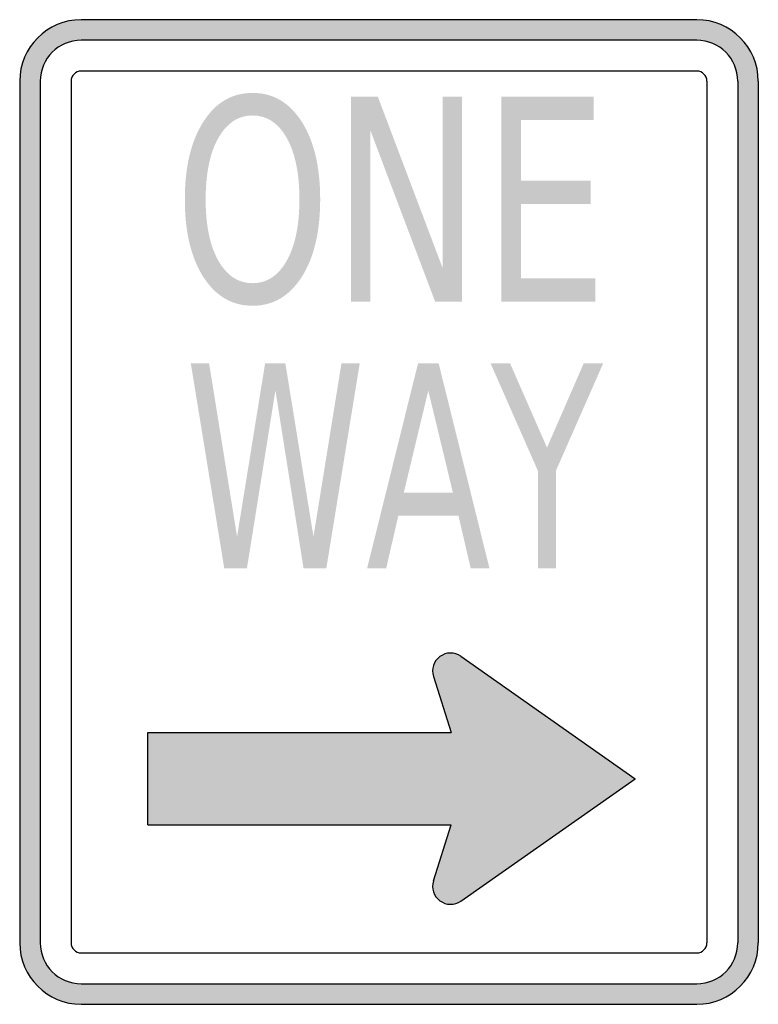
# Model space of a CAD drawing. Header units: inches. Extents: x -11.3 to 11.3, y -15 to 15.
import ezdxf

# ---------------------------------------------------------------- set-up
doc = ezdxf.new("R2010")
doc.units = ezdxf.units.IN
doc.header["$MEASUREMENT"] = 0

msp = doc.modelspace()

# ---------------------------------------------------------------- hatches: boundary and pattern name
h = msp.add_hatch(color=7)
h.paths.add_polyline_path([(9.375, -15), (-9.375, -15), (-9.63, -14.985), (-9.875, -14.935), (-10.105, -14.855), (-10.32, -14.745), (-10.52, -14.61), (-10.7, -14.45), (-10.86, -14.27), (-10.995, -14.07), (-11.105, -13.855), (-11.185, -13.625), (-11.235, -13.38), (-11.25, -13.125), (-11.25, 13.125), (-11.235, 13.38), (-11.185, 13.625), (-11.105, 13.855), (-10.995, 14.07), (-10.86, 14.27), (-10.7, 14.45), (-10.52, 14.61), (-10.32, 14.745), (-10.105, 14.85), (-9.875, 14.93), (-9.63, 14.98), (-9.375, 15), (9.375, 15), (9.63, 14.98), (9.875, 14.93), (10.105, 14.85), (10.32, 14.745), (10.52, 14.61), (10.7, 14.45), (10.86, 14.27), (10.995, 14.07), (11.1, 13.855), (11.185, 13.625), (11.23, 13.38), (11.25, 13.125), (11.25, -13.125), (11.23, -13.38), (11.185, -13.625), (11.1, -13.855), (10.995, -14.07), (10.86, -14.27), (10.7, -14.45), (10.52, -14.61), (10.32, -14.745), (10.105, -14.855), (9.875, -14.935), (9.63, -14.985), (9.375, -15)])
h.paths.add_polyline_path([(-10.625, 13.125), (-10.615, 13.295), (-10.58, 13.455), (-10.525, 13.61), (-10.455, 13.755), (-10.365, 13.89), (-10.26, 14.01), (-10.14, 14.115), (-10.005, 14.205), (-9.86, 14.275), (-9.705, 14.33), (-9.545, 14.365), (-9.375, 14.375), (9.375, 14.375), (9.545, 14.365), (9.705, 14.33), (9.86, 14.275), (10.005, 14.205), (10.14, 14.115), (10.26, 14.01), (10.365, 13.89), (10.455, 13.755), (10.525, 13.61), (10.58, 13.455), (10.615, 13.295), (10.625, 13.125), (10.625, -13.125), (10.615, -13.295), (10.58, -13.455), (10.525, -13.61), (10.455, -13.755), (10.365, -13.89), (10.26, -14.01), (10.14, -14.115), (10.005, -14.205), (9.86, -14.275), (9.705, -14.33), (9.545, -14.365), (9.375, -14.375), (-9.375, -14.375), (-9.545, -14.365), (-9.705, -14.33), (-9.86, -14.275), (-10.005, -14.205), (-10.14, -14.115), (-10.26, -14.01), (-10.365, -13.89), (-10.455, -13.755), (-10.525, -13.61), (-10.58, -13.455), (-10.615, -13.295), (-10.625, -13.125), (-10.625, 13.125)], flags=0)
h = msp.add_hatch(color=7)
edge = h.paths.add_edge_path()
edge.add_spline(control_points=[(-4.156, 12.769), (-3.53, 12.769), (-3.03, 12.475), (-2.656, 11.888), (-2.283, 11.3), (-2.096, 10.512), (-2.096, 9.525), (-2.096, 8.539), (-2.283, 7.753), (-2.656, 7.166), (-3.03, 6.578), (-3.53, 6.284), (-4.156, 6.284), (-4.782, 6.284), (-5.282, 6.578), (-5.657, 7.164), (-6.032, 7.75), (-6.219, 8.537), (-6.219, 9.525), (-6.219, 10.512), (-6.032, 11.3), (-5.657, 11.888), (-5.282, 12.475), (-4.782, 12.769), (-4.156, 12.769)], knot_values=[0, 0, 0, 0, 1, 1, 1, 2, 2, 2, 3, 3, 3, 4, 4, 4, 5, 5, 5, 6, 6, 6, 7, 7, 7, 8, 8, 8, 8], degree=3, periodic=0)
edge = h.paths.add_edge_path(flags=0)
edge.add_spline(control_points=[(-4.156, 12.082), (-4.594, 12.082), (-4.941, 11.853), (-5.199, 11.396), (-5.457, 10.938), (-5.585, 10.314), (-5.585, 9.525), (-5.585, 8.738), (-5.457, 8.115), (-5.199, 7.658), (-4.941, 7.2), (-4.594, 6.971), (-4.156, 6.971), (-3.718, 6.971), (-3.371, 7.2), (-3.114, 7.658), (-2.858, 8.115), (-2.729, 8.738), (-2.729, 9.525), (-2.729, 10.314), (-2.858, 10.938), (-3.114, 11.396), (-3.371, 11.853), (-3.718, 12.082), (-4.156, 12.082)], knot_values=[0, 0, 0, 0, 1, 1, 1, 2, 2, 2, 3, 3, 3, 4, 4, 4, 5, 5, 5, 6, 6, 6, 7, 7, 7, 8, 8, 8, 8], degree=3, periodic=0)
for points in [[(-1.154, 12.656), (-0.341, 12.656), (1.636, 7.427), (1.636, 12.656), (2.22, 12.656), (2.22, 6.406), (1.407, 6.406), (-0.57, 11.634), (-0.57, 6.406), (-1.154, 6.406), (-1.154, 12.656)], [(3.417, 12.656), (6.233, 12.656), (6.233, 11.944), (4.021, 11.944), (4.021, 10.094), (6.144, 10.094), (6.144, 9.382), (4.021, 9.382), (4.021, 7.118), (6.29, 7.118), (6.29, 6.406), (3.417, 6.406), (3.417, 12.656)], [(-6.038, 4.531), (-5.481, 4.531), (-4.628, -0.752), (-3.774, 4.531), (-3.157, 4.531), (-2.301, -0.752), (-1.448, 4.531), (-0.891, 4.531), (-1.91, -1.719), (-2.603, -1.719), (-3.46, 3.706), (-4.328, -1.719), (-5.018, -1.719), (-6.038, 4.531)], [(3.094, 4.531), (3.687, 4.531), (4.813, 1.961), (5.932, 4.531), (6.525, 4.531), (5.085, 1.257), (5.085, -1.719), (4.534, -1.719), (4.534, 1.257), (3.094, 4.531)], [(1.895, -6.72), (-7.345, -6.72), (-7.345, -9.53), (1.895, -9.53), (1.355, -11.24), (1.33, -11.355), (1.33, -11.465), (1.355, -11.575), (1.4, -11.68), (1.465, -11.77), (1.55, -11.845), (1.65, -11.905), (1.76, -11.94), (1.87, -11.955), (1.98, -11.945), (2.09, -11.91), (2.19, -11.855), (7.5, -8.125), (2.19, -4.395), (2.09, -4.34), (1.98, -4.305), (1.87, -4.295), (1.76, -4.31), (1.65, -4.345), (1.55, -4.405), (1.465, -4.48), (1.4, -4.57), (1.355, -4.675), (1.33, -4.785), (1.33, -4.895), (1.355, -5.01), (1.895, -6.72)]]:
    msp.add_hatch(color=7).paths.add_polyline_path(points)
h = msp.add_hatch(color=7)
h.paths.add_polyline_path([(0.885, 4.531), (1.512, 4.531), (3.061, -1.719), (2.489, -1.719), (2.117, -0.116), (0.283, -0.116), (-0.086, -1.719), (-0.667, -1.719), (0.885, 4.531)])
h.paths.add_polyline_path([(1.197, 3.698), (0.45, 0.588), (1.947, 0.588), (1.197, 3.698)], flags=0)

# ---------------------------------------------------------------- linework, layer by layer
at = {"color": 7}
for p, q in [((9.375, 15), (-9.375, 15)), ((9.375, 14.375), (-9.375, 14.375)), ((9.375, 13.436), (-9.375, 13.436)), ((-11.25, 13.125), (-11.25, -13.124)), ((-10.623, 13.125), (-10.623, -13.124)), ((-9.683, 13.125), (-9.683, -13.124)), ((9.686, 13.125), (9.686, -13.124)), ((10.625, 13.125), (10.625, -13.124)), ((11.25, 13.125), (11.25, -13.124)), ((2.189, -4.397), (7.5, -8.125)), ((1.353, -5.01), (1.896, -6.72)), ((-7.345, -6.72), (1.896, -6.72)), ((-7.345, -9.531), (-7.345, -6.72)), ((2.189, -11.853), (7.5, -8.125)), ((-7.345, -9.531), (1.896, -9.531)), ((1.353, -11.241), (1.896, -9.531)), ((-9.375, -13.433), (9.375, -13.433)), ((-9.375, -14.373), (9.375, -14.373)), ((-9.375, -14.999), (9.375, -14.999))]:
    msp.add_line(p, q, dxfattribs=at)
for points in [[(-9.375, 14.999), (-10.411, 14.999), (-11.25, 14.16), (-11.25, 13.124)], [(11.25, 13.124), (11.25, 14.16), (10.41, 14.999), (9.375, 14.999)], [(-9.375, 14.374), (-10.065, 14.374), (-10.625, 13.815), (-10.625, 13.124)], [(10.624, 13.124), (10.624, 13.815), (10.065, 14.374), (9.375, 14.374)], [(-9.375, 13.435), (-9.547, 13.435), (-9.686, 13.296), (-9.686, 13.124)], [(9.685, 13.124), (9.685, 13.296), (9.546, 13.435), (9.375, 13.435)], [(-11.25, -13.125), (-11.25, -14.161), (-10.411, -15), (-9.375, -15)], [(-10.625, -13.125), (-10.625, -13.815), (-10.065, -14.375), (-9.375, -14.375)], [(-9.686, -13.125), (-9.686, -13.297), (-9.547, -13.436), (-9.375, -13.436)], [(9.375, -15), (10.41, -15), (11.25, -14.161), (11.25, -13.125)], [(9.375, -14.375), (10.065, -14.375), (10.624, -13.815), (10.624, -13.125)], [(9.375, -13.436), (9.546, -13.436), (9.685, -13.297), (9.685, -13.125)]]:
    msp.add_open_spline(points, degree=3, dxfattribs=at)
for points in [[(2.189, -4.396), (1.997, -4.262), (1.74, -4.264), (1.551, -4.403), (1.362, -4.542), (1.282, -4.786), (1.353, -5.01)], [(1.353, -11.241), (1.282, -11.464), (1.362, -11.708), (1.551, -11.847), (1.74, -11.986), (1.997, -11.989), (2.189, -11.854)]]:
    msp.add_open_spline(points, degree=3, knots=[0, 0, 0, 0, 1, 1, 1, 2, 2, 2, 2], dxfattribs=at)

doc.saveas('drawing.dxf')
